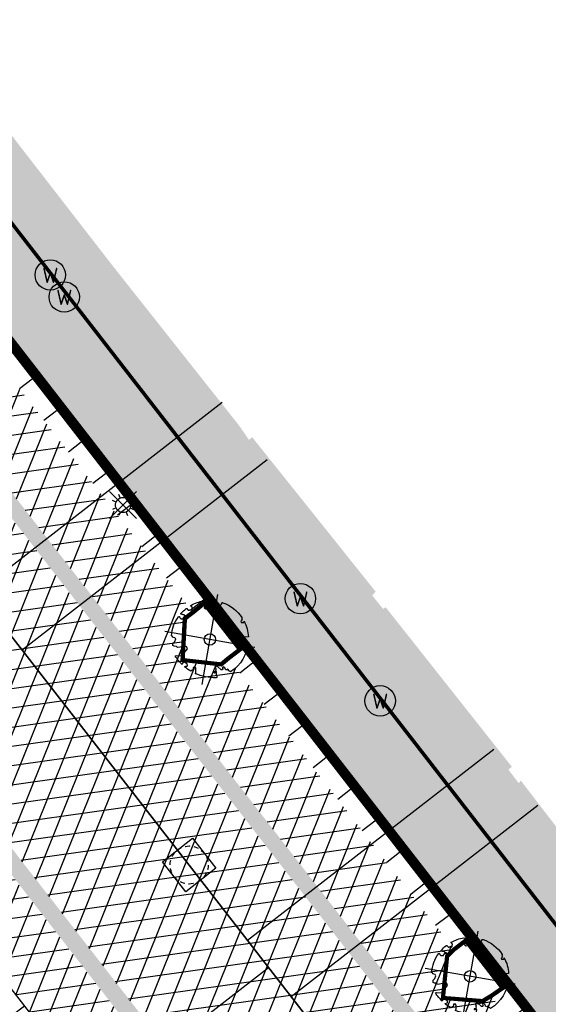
# Model space of a CAD drawing. Header units: metres. Extents: x 196882 to 197709, y 354811 to 355604.
# Tile 34 of 68: x 197557 to 197570, y 354956 to 354982. Entities that reach past the tile are written whole.
import ezdxf
from ezdxf.enums import TextEntityAlignment as Align

# ---------------------------------------------------------------- set-up
doc = ezdxf.new("R2010")
doc.units = ezdxf.units.M
doc.linetypes.add('HIDDENX2', pattern=[0.75, 0.5, -0.25])
doc.layers.get('0').update_dxf_attribs({"lineweight": 18})
for name, color, linetype, lineweight in [('B-WE-KL-WATER_STRAATPOT-S', 170, 'Continuous', 25), ('Boomvak', 7, 'Continuous', 18), ('N-WE-RI-PUT_BETON-S', 7, 'Continuous', 25), ('V-WE-GR-BOOM-S', 7, 'Continuous', 25), ('V-WE-RI-GWA_HUISAANSLUITING_PVC-G', 1, 'RI-GWA_HUISAANSLUITING-V', 25), ('V-WE-RI-VWA_TRANSPORTLEIDING-G', 20, 'RI-VWA-V', 35), ('V-WE-VH-KANTOPSLUITING_OPSLUITBAND-G', 7, 'VH-OPSLUITBAND-V', 25), ('V-WE-VH-KANTOPSLUITING_RIJWIELPADBAND_380X200-G', 10, 'VH-RIJWIELPADBAND_380X200-V', 0), ('V-WE-VH-KANTOPSLUITING_TROTTOIRBAND-G', 7, 'VH-TROTTOIRBAND-V', 0), ('V-WE-VH-VERHARDING_BETONSTRAATSTEEN-A', 252, 'Continuous', 18), ('V-WE-VH-VERHARDING_TEGEL-A', 252, 'Continuous', 18)]:
    doc.layers.add(name, color=color, linetype=linetype, lineweight=lineweight)
for name, color, linetype in [('V-WE-IE-LICHTMAST-G', 7, 'Continuous'), ('V_WEGEN_A_ASFALT', 252, 'Continuous'), ('V_WEGEN_A_BSS', 252, 'Continuous')]:
    doc.layers.add(name, color=color, linetype=linetype)
doc.layers.add('V-WE-VH-VERHARDING_TEGEL_300x300 grijs', color=7, linetype='Continuous', lineweight=18, true_color=0x999999)
doc.styles.add('NLCS-ISO', font='NLCS-ISO.ttf')
doc.styles.add('NLCS-ISO-M500-T25', font='NLCS-ISO.ttf', dxfattribs={"height": 1})
doc.styles.get("Standard").update_dxf_attribs({"font": 'arial.ttf'})
doc.linetypes.add('RI-GWA_HUISAANSLUITING-V', pattern='A,2,[24,NLCS.SHX,S=1,R=0,X=0,Y=0],2,-1.8,2.6,-1.8,2.6,-1.8,2.6,-1.8', length=19)
doc.linetypes.add('RI-VWA-V', pattern='A,2.5,[24,NLCS.SHX,S=1,R=0,X=0,Y=0],2.5,-3,0,-3', length=11)
doc.linetypes.add('VH-OPSLUITBAND-V', pattern='A,4,-2,2,-2,2,[24,NLCS.SHX,S=1,R=0,X=0,Y=0],2,-2,2,-2', length=20)
doc.linetypes.add('VH-RIJWIELPADBAND_380X200-V', pattern='A,4,[24,NLCS.SHX,S=1,R=0,X=0,Y=0],4,-2,2,-2,0,-2,2,-2', length=20)
doc.linetypes.add('VH-TROTTOIRBAND-V', pattern='A,2.5,[24,NLCS.SHX,S=1,R=0,X=0,Y=0],2.5,-2,2,-2,2,-2', length=15)
pattern_1 = [(37.8188, (197486.318, 354911.18), (0.0928136, 0.736638), [0.525, -0.525]), (127.8188, (197486.318, 354911.18), (-0.4147258, -0.3219122), [])]
pattern_2 = [(37.8188, (197516.065, 354858.874), (0.0928136, 0.736638), [0.525, -0.525]), (127.8188, (197516.065, 354858.874), (-0.4147258, -0.3219122), [])]

# ---------------------------------------------------------------- blocks, each defined once
blk = doc.blocks.new('*U82')
at = {"color": 1}
blk.add_lwpolyline([(0.087, 0.942), (0.088, 0.944), (0.09, 0.946), (0.091, 0.948), (0.093, 0.949), (0.095, 0.951), (0.096, 0.952), (0.097, 0.954), (0.099, 0.956), (0.1, 0.958), (0.102, 0.96), (0.103, 0.963), (0.103, 0.967), (0.103, 0.972), (0.103, 0.977), (0.102, 0.983), (0.095, 1.007, -0.52938), (0.106, 1.02, -0.087139), (0.444, 0.925, -0.372341), (0.457, 0.895), (0.471, 0.824), (0.436, 0.789), (0.398, 0.797), (0.353, 0.763), (0.371, 0.72), (0.417, 0.705), (0.542, 0.734), (0.573, 0.717), (0.57, 0.691), (0.541, 0.673), (0.515, 0.588), (0.549, 0.534), (0.634, 0.669, -0.504641), (0.681, 0.628, 0.331948), (0.709, 0.584, 0.282008), (0.799, 0.601), (0.791, 0.597, -0.512156), (0.833, 0.597, -0.16076), (1.019, -0.011), (0.995, -0.034), (0.995, -0.059), (0.972, -0.063), (0.975, -0.088), (0.94, -0.076), (0.929, -0.104), (0.973, -0.133), (0.987, -0.144), (1.011, -0.12, -0.106371), (0.868, -0.522), (0.741, -0.44), (0.718, -0.456), (0.702, -0.389), (0.657, -0.335), (0.605, -0.335), (0.606, -0.398), (0.566, -0.536), (0.572, -0.562), (0.601, -0.566), (0.786, -0.637, -0.236298), (-0.045, -1.003, 0.159625), (-0.069, -0.954, 0.350802), (-0.063, -0.906, -0.504641), (-0.12, -0.879), (-0.106, -0.834), (-0.129, -0.792), (-0.16, -0.796), (-0.165, -0.829), (-0.188, -0.842), (-0.216, -0.821), (-0.24, -0.695), (-0.258, -0.677), (-0.304, -0.678), (-0.317, -0.733), (-0.336, -0.739), (-0.354, -0.785), (-0.401, -0.76, 0.733583), (-0.384, -0.795, -0.861625), (-0.374, -0.826, 0.279978), (-0.409, -0.879), (-0.407, -0.881, -0.827056), (-0.442, -0.917, -0.116774), (-0.83, -0.511), (-0.823, -0.51), (-0.817, -0.508), (-0.812, -0.506), (-0.808, -0.504), (-0.805, -0.502), (-0.803, -0.5), (-0.801, -0.497), (-0.754, -0.437), (-0.752, -0.435), (-0.752, -0.433), (-0.751, -0.431), (-0.75, -0.429), (-0.75, -0.427), (-0.749, -0.425), (-0.748, -0.422), (-0.747, -0.42), (-0.746, -0.417), (-0.744, -0.414), (-0.743, -0.411), (-0.741, -0.408), (-0.739, -0.405), (-0.738, -0.401), (-0.736, -0.398), (-0.735, -0.395), (-0.734, -0.392), (-0.734, -0.389), (-0.733, -0.386), (-0.733, -0.383), (-0.733, -0.381), (-0.734, -0.379), (-0.734, -0.377), (-0.735, -0.375), (-0.736, -0.374), (-0.738, -0.374), (-0.74, -0.373), (-0.742, -0.373), (-0.744, -0.373), (-0.746, -0.373), (-0.748, -0.373), (-0.75, -0.372), (-0.753, -0.371), (-0.755, -0.37), (-0.758, -0.369), (-0.76, -0.367), (-0.763, -0.365), (-0.765, -0.363), (-0.768, -0.361), (-0.771, -0.359), (-0.773, -0.357), (-0.776, -0.355), (-0.779, -0.352), (-0.781, -0.35), (-0.83, -0.406), (-0.832, -0.403), (-0.835, -0.4), (-0.837, -0.397), (-0.839, -0.394), (-0.841, -0.39), (-0.844, -0.388), (-0.848, -0.386), (-0.855, -0.385), (-0.864, -0.386), (-0.876, -0.388), (-0.891, -0.393, -0.040997), (-0.958, -0.205), (-0.923, -0.211), (-0.893, -0.231), (-0.876, -0.216), (-0.856, -0.185), (-0.875, -0.156), (-0.865, -0.113), (-0.904, -0.11), (-0.93, -0.085), (-0.978, -0.116, -0.05814), (-0.998, 0.166), (-0.97, 0.16), (-0.86, 0.073), (-0.812, 0.089), (-0.626, 0.139), (-0.61, 0.2), (-0.682, 0.229), (-0.693, 0.252), (-0.824, 0.317), (-0.827, 0.354), (-0.872, 0.391), (-0.89, 0.428), (-0.859, 0.476), (-0.792, 0.486), (-0.73, 0.527), (-0.729, 0.568), (-0.768, 0.613), (-0.757, 0.632), (-0.773, 0.662, -0.13428), (-0.333, 0.967, -0.541727), (-0.319, 0.957), (-0.322, 0.928), (-0.321, 0.913), (-0.319, 0.902), (-0.316, 0.893), (-0.312, 0.887), (-0.307, 0.882), (-0.302, 0.878), (-0.297, 0.875), (-0.293, 0.872), (-0.289, 0.868), (-0.286, 0.865), (-0.282, 0.862), (-0.279, 0.859), (-0.276, 0.857), (-0.273, 0.855), (-0.269, 0.854), (-0.266, 0.854), (-0.262, 0.855), (-0.258, 0.857), (-0.255, 0.859), (-0.25, 0.861), (-0.246, 0.863), (-0.242, 0.865), (-0.238, 0.867), (-0.234, 0.868), (-0.229, 0.869), (-0.225, 0.87), (-0.221, 0.871), (-0.217, 0.871), (-0.213, 0.872), (-0.21, 0.873), (-0.206, 0.874), (-0.203, 0.876), (-0.2, 0.879), (-0.197, 0.882), (-0.195, 0.885), (-0.193, 0.865), (-0.188, 0.86), (-0.167, 0.824), (-0.122, 0.799), (-0.185, 0.902), (-0.184, 0.905), (-0.183, 0.908), (-0.183, 0.911), (-0.183, 0.914), (-0.184, 0.917), (-0.185, 0.92), (-0.188, 0.923), (-0.191, 0.926), (-0.194, 0.929), (-0.199, 0.933), (-0.204, 0.938), (-0.21, 0.944), (-0.216, 0.951), (-0.223, 0.959), (-0.24, 0.98, -0.543104), (-0.234, 0.996, -0.046766), (-0.047, 1.023, -0.385168), (-0.036, 1.015), (-0.03, 0.976), (-0.028, 0.964), (-0.024, 0.956), (-0.021, 0.951), (-0.017, 0.947), (-0.013, 0.946), (-0.009, 0.945), (-0.005, 0.945), (-0.002, 0.945), (0.002, 0.944), (0.005, 0.943), (0.009, 0.942), (0.012, 0.941), (0.015, 0.939), (0.019, 0.938), (0.022, 0.936), (0.025, 0.935), (0.028, 0.934), (0.031, 0.932), (0.033, 0.931), (0.036, 0.929), (0.038, 0.928), (0.04, 0.926), (0.042, 0.924), (0.044, 0.922), (0.045, 0.92), (0.046, 0.919), (0.047, 0.917), (0.048, 0.915), (0.049, 0.914), (0.051, 0.913), (0.052, 0.912), (0.054, 0.912), (0.056, 0.912), (0.058, 0.913), (0.06, 0.914), (0.062, 0.915), (0.065, 0.916), (0.067, 0.918), (0.07, 0.921), (0.072, 0.923), (0.074, 0.926), (0.076, 0.929), (0.079, 0.932), (0.081, 0.935), (0.083, 0.937), (0.085, 0.94)], format="xyb", close=True, dxfattribs=at)
at = {"color": 10}
for points in [[(0.849, -0.849), (-0.849, 0.849)], [(-0.849, -0.849), (0.849, 0.849)]]:
    blk.add_lwpolyline(points, dxfattribs=at)
at = {"color": 1}
blk.add_circle((0, 0), 0.15, dxfattribs=at)
at = {"color": 7, "style": 'NLCS-ISO-M500-T25'}
for tag, p in [('NR', (-0.492, -0.08)), ('NAAM', (-0.492, -0.32))]:
    blk.add_attdef(tag, p, '', height=0.2, dxfattribs=at)
at = {"color": 7, "style": 'NLCS-ISO-M500-T25', "flags": 1}
for tag, p in [('WETNAAM', (-0.492, -0.56)), ('STAMDIA', (-0.492, -0.8)), ('STAMOMTR', (-0.492, -1.04)), ('OPMERKING', (-0.492, -1.28))]:
    blk.add_attdef(tag, p, '', height=0.2, dxfattribs=at)
blk = doc.blocks.new('Lichtmast_V')
for points in [[(0.354, 0.354), (-0.354, -0.354)], [(0.354, -0.354), (-0.354, 0.354)], [(-0.077, 0.185), (-0.115, 0.277)], [(0.077, 0.185), (0.115, 0.277)], [(-0.185, 0.077), (-0.277, 0.115)], [(0.185, 0.077), (0.277, 0.115)], [(-0.185, -0.077), (-0.277, -0.115)], [(-0.077, -0.185), (-0.115, -0.277)], [(0.077, -0.185), (0.115, -0.277)], [(0.185, -0.077), (0.277, -0.115)]]:
    blk.add_lwpolyline(points)
at = {"layer": 'V-WE-IE-LICHTMAST-G'}
blk.add_circle((0, 0), 0.2, dxfattribs=at)
blk = doc.blocks.new('SKL-WATER_STRAATPOT-SO')
blk.add_circle((0, 0), 2)
at = {"style": 'NLCS-ISO'}
blk.add_text('W', height=2, rotation=360, dxfattribs=at).set_placement((-1.06, -1.05))
blk = doc.blocks.new('*U86')
at = {"color": 1, "lineweight": 30}
blk.add_lwpolyline([(-0.5, 0.5), (0.5, 0.5), (0.5, -0.5), (-0.5, -0.5)], close=True, dxfattribs=at)
at = {"color": 1, "linetype": 'HIDDENX2', "lineweight": 30, "ltscale": 0.25}
blk.add_circle((0, 0), 0.5, dxfattribs=at)
for tag, p in [('PUTNR', (1.153, 0.735)), ('MVHOOGTE', (1.153, 0.035))]:
    blk.add_attdef(tag, text='', height=0.5).set_placement(p, align=Align.MIDDLE)
blk.add_attdef('H', text='', height=0.5).set_placement((0, 0), align=Align.MIDDLE_CENTER)

msp = doc.modelspace()

# ---------------------------------------------------------------- hatches: boundary and pattern name
at = {"layer": 'V-WE-VH-VERHARDING_TEGEL-A'}
h = msp.add_hatch(dxfattribs=at)
h.set_pattern_fill('AVH-TEGEL_300X300_HALFST', color=256, scale=1.25, pattern_type=2)
h.set_pattern_definition([(308.01566, (197494.9863, 354848.04612), (0.37867427, -0.17996401), [0.375, -0.375]), (38.01566, (197494.9863, 354848.0461), (-0.2309538, 0.2954409), [])])
h.paths.add_polyline_path([(197495.406, 355058.067), (197496.204, 355059.43), (197497.027, 355060.403), (197497.333, 355060.664), (197498.747, 355059.13), (197498.589, 355058.962), (197500.38, 355057.089), (197497.935, 355054.763), (197497.85, 355054.711), (197499.017, 355053.115), (197503.108, 355047.809), (197507.225, 355042.493), (197511.338, 355037.214), (197511.547, 355036.937), (197511.516, 355036.868), (197511.837, 355036.488), (197511.904, 355036.544), (197512.207, 355036.181), (197512.126, 355036.115), (197514.754, 355032.697), (197525.069, 355019.422), (197527.001, 355016.924), (197530.704, 355012.178), (197538.155, 355002.659), (197540.999, 354999.048), (197540.755, 354998.835), (197544.293, 354994.242), (197547.971, 354989.529), (197550.916, 354985.664), (197554.635, 354980.836), (197554.662, 354980.855), (197559.005, 354975.251), (197562.304, 354971.085), (197562.576, 354970.693), (197562.66, 354970.762), (197565.907, 354966.704), (197565.817, 354966.602), (197566.101, 354966.252), (197566.171, 354966.293), (197569.486, 354962.103), (197569.398, 354962.024), (197569.669, 354961.67), (197569.725, 354961.736), (197572.12, 354958.62), (197572.05, 354958.565), (197586.631, 354939.684), (197586.687, 354939.703), (197599.069, 354923.765), (197600.764, 354921.689), (197600.681, 354921.603), (197604.142, 354917.149), (197604.231, 354917.193), (197609.68, 354910.277), (197609.597, 354910.209), (197615.856, 354902.263), (197615.938, 354902.306), (197618.046, 354899.712), (197617.965, 354899.642), (197620, 354897.122), (197622.356, 354894.165), (197628.959, 354885.695), (197635.416, 354877.522), (197638.959, 354872.929), (197644.514, 354865.777), (197648.101, 354861.185), (197648.957, 354861.541), (197651.918, 354858.803), (197654.948, 354856.142), (197658.047, 354853.559), (197661.209, 354851.057), (197661.776, 354850.621), (197666.047, 354847.858), (197666.712, 354847.516), (197668.895, 354846.067), (197666.774, 354842.763), (197664.45, 354844.252), (197659.324, 354848.046), (197658.23, 354848.887), (197657.144, 354849.749), (197655.831, 354850.832), (197654.539, 354851.942), (197653.268, 354853.076), (197652.019, 354854.232), (197649.119, 354857.262), (197646.413, 354860.468), (197643.1, 354864.673), (197496.262, 355053.871), (197495.55, 355054.799), (197495.176, 355055.452), (197494.986, 355056.205), (197495.01, 355056.981), (197495.234, 355057.699)])
h = msp.add_hatch(dxfattribs=at)
h.set_pattern_fill('AVH-TEGEL_300X300_HALFST', color=11, scale=1.25, pattern_type=2)
h.set_pattern_definition([(308.01566, (197494.767, 354852.865), (0.37867427, -0.17996401), [0.375, -0.375]), (38.01566, (197494.767, 354852.865), (-0.2309538, 0.2954409), [])])
h.paths.add_polyline_path([(197496.199, 355053.822), (197494.767, 355052.728), (197497.039, 355049.802), (197503.203, 355041.853), (197509.492, 355033.75), (197511.653, 355030.966), (197516.98, 355024.103), (197521.846, 355017.834), (197537.859, 354997.202), (197554.038, 354976.357), (197562.602, 354965.324), (197569.513, 354956.42), (197576.711, 354947.146), (197584.845, 354936.665), (197592.23, 354927.15), (197598.708, 354918.805), (197600.801, 354916.108), (197610.698, 354903.356), (197632, 354875.911), (197634.293, 354872.977), (197641.638, 354863.531), (197645.236, 354858.919), (197647.511, 354856.214), (197647.866, 354855.792), (197650.716, 354852.865), (197651.963, 354854.175), (197649.059, 354857.208), (197646.351, 354860.417), (197643.876, 354863.544), (197643.037, 354864.624)])
at = {"layer": 'V_WEGEN_A_ASFALT'}
h = msp.add_hatch(dxfattribs=at)
h.set_pattern_fill('AVH-ASFALT', color=256, scale=0.5, style=0, pattern_type=2)
h.set_pattern_definition([(8.01566048, (135.18786, -698.3183), (-0.0697218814, 0.495114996), []), (68.01566048, (135.18786, -698.3183), (-0.463643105, 0.1871765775), [])])
h.paths.add_polyline_path([(197244.208, 355366.633), (197244.772, 355368.756), (197248.206, 355364.347), (197246.291, 355363.976)], flags=16)
h.paths.add_polyline_path([(197618.792, 354883.616), (197618.859, 354883.531), (197620.176, 354881.132), (197620.218, 354880.802), (197620.037, 354880.548), (197619.732, 354880.486), (197619.447, 354880.661), (197617.809, 354882.828)], flags=16)
h.paths.add_polyline_path([(197615.205, 354887.359), (197615.579, 354887.38), (197615.929, 354887.241), (197616.175, 354886.989), (197616.212, 354886.932), (197615.217, 354886.144), (197614.828, 354886.612), (197614.745, 354886.93), (197614.909, 354887.207)], flags=16)
h.paths.add_polyline_path([(197249.048, 355360.444), (197250.453, 355361.457), (197251.761, 355359.078), (197251.788, 355358.77), (197251.578, 355358.542), (197251.264, 355358.397), (197250.888, 355358.381), (197250.536, 355358.513), (197250.274, 355358.756)], flags=16)
h.paths.add_polyline_path([(197362.128, 355212.271), (197363.159, 355213.075), (197365.145, 355210.506), (197365.231, 355210.199), (197365.079, 355209.918), (197364.69, 355209.596), (197364.363, 355209.5), (197364.069, 355209.671)], flags=16)
h.paths.add_polyline_path([(197494.363, 355046.214), (197494.643, 355046.042), (197496.089, 355044.106), (197495.099, 355043.365), (197493.938, 355045.57), (197493.887, 355045.898), (197494.062, 355046.15)], flags=16)
h.paths.add_polyline_path([(197496.176, 355041.974), (197497.151, 355042.743), (197499.309, 355039.886), (197499.406, 355039.593), (197499.313, 355039.327), (197499.034, 355039.183), (197498.669, 355039.152), (197498.322, 355039.267), (197498.06, 355039.492)], flags=16)
edge = h.paths.add_edge_path()
edge.add_line((197254.74, 355364.977), (197252.534, 355367.828))
edge.add_line((197252.534, 355367.828), (197250.33, 355370.59))
edge.add_line((197250.33, 355370.59), (197246.08, 355375.894))
edge.add_line((197246.08, 355375.894), (197245.813, 355376.216))
edge.add_line((197245.813, 355376.216), (197245.689, 355376.286))
edge.add_line((197245.689, 355376.286), (197245.587, 355376.385))
edge.add_line((197245.587, 355376.385), (197244.802, 355377.427))
edge.add_line((197244.802, 355377.427), (197244.442, 355377.886))
edge.add_line((197244.442, 355377.886), (197242.813, 355376.643))
edge.add_line((197242.813, 355376.643), (197242.078, 355376.934))
edge.add_line((197242.078, 355376.934), (197241.456, 355377.421))
edge.add_line((197241.456, 355377.421), (197241.264, 355377.677))
edge.add_line((197241.264, 355377.677), (197240.464, 355374.501))
edge.add_line((197240.464, 355374.501), (197243.638, 355370.386))
edge.add_line((197243.638, 355370.386), (197243.015, 355368.04))
edge.add_line((197243.015, 355368.04), (197239.826, 355372.186))
edge.add_line((197239.826, 355372.186), (197238.981, 355368.895))
edge.add_line((197238.981, 355368.895), (197239.273, 355368.341))
edge.add_line((197239.273, 355368.341), (197239.444, 355367.723))
edge.add_line((197239.444, 355367.723), (197239.477, 355367.083))
edge.add_line((197239.477, 355367.083), (197239.375, 355366.465))
edge.add_line((197239.375, 355366.465), (197239.17, 355366.309))
edge.add_line((197239.17, 355366.309), (197242.289, 355362.28))
edge.add_line((197242.289, 355362.28), (197242.829, 355361.489))
edge.add_line((197242.829, 355361.489), (197243.273, 355360.634))
edge.add_line((197243.273, 355360.634), (197243.612, 355359.731))
edge.add_line((197243.612, 355359.731), (197243.839, 355358.801))
edge.add_line((197243.839, 355358.801), (197243.913, 355358.396))
edge.add_line((197243.913, 355358.396), (197244.132, 355357.668))
edge.add_line((197244.132, 355357.668), (197244.49, 355356.997))
edge.add_line((197244.49, 355356.997), (197246.766, 355358.85))
edge.add_line((197246.766, 355358.85), (197247.262, 355358.206))
edge.add_line((197247.262, 355358.206), (197344.321, 355233.163))
edge.add_line((197344.321, 355233.163), (197344.724, 355232.614))
edge.add_line((197344.724, 355232.614), (197349.563, 355225.192))
edge.add_line((197349.563, 355225.192), (197351.569, 355222.107))
edge.add_line((197351.569, 355222.107), (197357.966, 355212.296))
edge.add_line((197357.966, 355212.296), (197358.618, 355211.446))
edge.add_line((197358.618, 355211.446), (197359.525, 355210.295))
edge.add_line((197359.525, 355210.295), (197361.338, 355207.993))
edge.add_line((197361.338, 355207.993), (197362.045, 355207.269))
edge.add_line((197362.045, 355207.269), (197374.863, 355193.737))
edge.add_line((197374.863, 355193.737), (197375.209, 355193.322))
edge.add_line((197375.209, 355193.322), (197441.888, 355107.396))
edge.add_line((197441.888, 355107.396), (197445.664, 355102.529))
edge.add_line((197445.664, 355102.529), (197478.355, 355060.401))
edge.add_line((197478.355, 355060.401), (197483.327, 355053.995))
edge.add_line((197483.327, 355053.995), (197486.594, 355049.782))
edge.add_line((197486.594, 355049.782), (197601.022, 354902.418))
edge.add_line((197601.022, 354902.418), (197611.126, 354886.577))
edge.add_line((197611.126, 354886.577), (197612.61, 354884.25))
edge.add_line((197612.61, 354884.25), (197615.186, 354880.9))
edge.add_line((197615.186, 354880.9), (197618.014, 354877.23))
edge.add_line((197618.014, 354877.23), (197615.886, 354875.563))
edge.add_line((197615.886, 354875.563), (197618.768, 354871.816))
edge.add_line((197618.768, 354871.816), (197619.198, 354871.038))
edge.add_line((197619.198, 354871.038), (197619.38, 354870.123))
edge.add_line((197619.38, 354870.123), (197619.267, 354869.197))
edge.add_line((197619.267, 354869.197), (197618.896, 354868.389))
edge.add_line((197618.896, 354868.389), (197618.39, 354867.541))
edge.add_line((197618.39, 354867.541), (197617.593, 354866.525))
edge.add_line((197617.593, 354866.525), (197616.658, 354865.636))
edge.add_line((197616.658, 354865.636), (197615.8, 354864.929))
edge.add_line((197615.8, 354864.929), (197615.563, 354864.731))
edge.add_line((197615.563, 354864.731), (197616.512, 354863.566))
edge.add_line((197616.512, 354863.566), (197619.999, 354859.296))
edge.add_line((197619.999, 354859.296), (197620, 354859.283))
edge.add_line((197620, 354859.283), (197620.838, 354860.022))
edge.add_line((197620.838, 354860.022), (197621.747, 354860.68))
edge.add_line((197621.747, 354860.68), (197622.714, 354861.249))
edge.add_line((197622.714, 354861.249), (197623.726, 354861.722))
edge.add_line((197623.726, 354861.722), (197624.679, 354861.942))
edge.add_line((197624.679, 354861.942), (197625.707, 354861.841))
edge.add_line((197625.707, 354861.841), (197626.645, 354861.408))
edge.add_line((197626.645, 354861.408), (197627.356, 354860.736))
edge.add_line((197627.356, 354860.736), (197628.477, 354859.277))
edge.add_line((197628.477, 354859.277), (197629.919, 354860.402))
edge.add_line((197629.919, 354860.402), (197629.805, 354860.728))
edge.add_line((197629.805, 354860.728), (197629.902, 354861.061))
edge.add_line((197629.902, 354861.061), (197630.176, 354861.274))
edge.add_line((197630.176, 354861.274), (197630.523, 354861.286))
edge.add_line((197630.523, 354861.286), (197631.776, 354860.787))
edge.add_line((197631.776, 354860.787), (197632.963, 354860.123))
edge.add_line((197632.963, 354860.123), (197634.053, 354859.31))
edge.add_line((197634.053, 354859.31), (197635.019, 354858.369))
edge.add_line((197635.019, 354858.369), (197638.026, 354855.034))
edge.add_line((197638.026, 354855.034), (197640.528, 354852.513))
edge.add_line((197640.528, 354852.513), (197643.259, 354850.242))
edge.add_line((197643.259, 354850.242), (197644.292, 354849.463))
edge.add_line((197644.292, 354849.463), (197645.047, 354848.804))
edge.add_line((197645.047, 354848.804), (197645.73, 354848.064))
edge.add_line((197645.73, 354848.064), (197646.33, 354847.253))
edge.add_line((197646.33, 354847.253), (197646.835, 354846.388))
edge.add_line((197646.835, 354846.388), (197646.898, 354846.033))
edge.add_line((197646.898, 354846.033), (197646.731, 354845.714))
edge.add_line((197646.731, 354845.714), (197646.403, 354845.564))
edge.add_line((197646.403, 354845.564), (197646.052, 354845.646))
edge.add_line((197646.052, 354845.646), (197645.25, 354844.024))
edge.add_line((197645.25, 354844.024), (197658.974, 354837.104))
edge.add_line((197658.974, 354837.104), (197663.24, 354845.081))
edge.add_line((197663.24, 354845.081), (197662.256, 354845.808))
edge.add_line((197662.256, 354845.808), (197661.166, 354846.589))
edge.add_line((197661.166, 354846.589), (197659.281, 354847.978))
edge.add_line((197659.281, 354847.978), (197658.181, 354848.824))
edge.add_line((197658.181, 354848.824), (197657.094, 354849.687))
edge.add_line((197657.094, 354849.687), (197655.779, 354850.771))
edge.add_line((197655.779, 354850.771), (197654.486, 354851.882))
edge.add_line((197654.486, 354851.882), (197653.214, 354853.017))
edge.add_line((197653.214, 354853.017), (197651.963, 354854.175))
edge.add_line((197651.963, 354854.175), (197650.716, 354852.865))
edge.add_line((197650.716, 354852.865), (197650.9, 354852.49))
edge.add_line((197650.9, 354852.49), (197650.77, 354852.093))
edge.add_line((197650.77, 354852.093), (197650.399, 354851.9))
edge.add_line((197650.399, 354851.9), (197649.999, 354852.022))
edge.add_line((197649.999, 354852.022), (197648.432, 354853.042))
edge.add_line((197648.432, 354853.042), (197647.483, 354853.708))
edge.add_line((197647.483, 354853.708), (197646.554, 354854.401))
edge.add_line((197646.554, 354854.401), (197646.122, 354854.742))
edge.add_line((197646.122, 354854.742), (197644.859, 354855.773))
edge.add_line((197644.859, 354855.773), (197644.092, 354856.447))
edge.add_line((197644.092, 354856.447), (197643.344, 354857.143))
edge.add_line((197643.344, 354857.143), (197642.619, 354857.862))
edge.add_line((197642.619, 354857.862), (197641.665, 354858.874))
edge.add_line((197641.665, 354858.874), (197641.087, 354859.527))
edge.add_line((197641.087, 354859.527), (197639.661, 354861.285))
edge.add_line((197639.661, 354861.285), (197636.225, 354865.712))
edge.add_line((197636.225, 354865.712), (197606.51, 354903.995))
edge.add_line((197606.51, 354903.995), (197598.397, 354914.448))
edge.add_line((197598.397, 354914.448), (197512.56, 355025.035))
edge.add_line((197512.56, 355025.035), (197510.219, 355028.767))
edge.add_line((197510.219, 355028.767), (197510.081, 355029.114))
edge.add_line((197510.081, 355029.114), (197510.082, 355029.515))
edge.add_line((197510.082, 355029.515), (197510.237, 355029.886))
edge.add_line((197510.237, 355029.886), (197510.498, 355030.152))
edge.add_line((197510.498, 355030.152), (197511.653, 355030.966))
edge.add_line((197511.653, 355030.966), (197509.492, 355033.75))
edge.add_line((197509.492, 355033.75), (197508.696, 355033.14))
edge.add_line((197508.696, 355033.14), (197508.366, 355032.978))
edge.add_line((197508.366, 355032.978), (197507.964, 355032.963))
edge.add_line((197507.964, 355032.963), (197507.593, 355033.119))
edge.add_line((197507.593, 355033.119), (197507.34, 355033.386))
edge.add_line((197507.34, 355033.386), (197502.398, 355041.291))
edge.add_line((197502.398, 355041.291), (197502.172, 355041.653))
edge.add_line((197502.172, 355041.653), (197499.691, 355044.838))
edge.add_line((197499.691, 355044.838), (197496.292, 355049.202))
edge.add_line((197496.292, 355049.202), (197497.039, 355049.802))
edge.add_line((197497.039, 355049.802), (197494.767, 355052.728))
edge.add_line((197494.767, 355052.728), (197496.199, 355053.822))
edge.add_line((197496.199, 355053.822), (197495.483, 355054.755))
edge.add_line((197495.483, 355054.755), (197495.101, 355055.422))
edge.add_line((197495.101, 355055.422), (197494.906, 355056.196))
edge.add_line((197494.906, 355056.196), (197494.93, 355056.994))
edge.add_line((197494.93, 355056.994), (197495.159, 355057.728))
edge.add_line((197495.159, 355057.728), (197495.351, 355058.139))
edge.add_arc((197501.887, 355055.322), 7.118, 130.4855, 156.6826, ccw=False)
edge.add_line((197497.266, 355060.735), (197503.259, 355066.482))
edge.add_line((197503.259, 355066.482), (197499.956, 355070.009))
edge.add_line((197499.956, 355070.009), (197493.859, 355064.344))
edge.add_line((197493.859, 355064.344), (197492.971, 355063.627))
edge.add_line((197492.971, 355063.627), (197491.587, 355062.822))
edge.add_line((197491.587, 355062.822), (197490.85, 355062.586))
edge.add_line((197490.85, 355062.586), (197490.028, 355062.617))
edge.add_line((197490.028, 355062.617), (197489.269, 355062.934))
edge.add_line((197489.269, 355062.934), (197488.699, 355063.457))
edge.add_line((197488.699, 355063.457), (197487.505, 355064.991))
edge.add_line((197487.505, 355064.991), (197486.099, 355063.896))
edge.add_line((197486.099, 355063.896), (197486.194, 355063.783))
edge.add_line((197486.194, 355063.783), (197486.326, 355063.444))
edge.add_line((197486.326, 355063.444), (197486.227, 355063.093))
edge.add_line((197486.227, 355063.093), (197485.936, 355062.874))
edge.add_line((197485.936, 355062.874), (197485.572, 355062.874))
edge.add_line((197485.572, 355062.874), (197484.191, 355063.354))
edge.add_line((197484.191, 355063.354), (197482.889, 355064.06))
edge.add_line((197482.889, 355064.06), (197481.719, 355064.969))
edge.add_line((197481.719, 355064.969), (197480.725, 355066.04))
edge.add_line((197480.725, 355066.04), (197449.879, 355105.805))
edge.add_line((197449.879, 355105.805), (197446.133, 355110.634))
edge.add_line((197446.133, 355110.634), (197367.178, 355212.348))
edge.add_line((197367.178, 355212.348), (197362.457, 355218.43))
edge.add_line((197362.457, 355218.43), (197361.717, 355219.595))
edge.add_line((197361.717, 355219.595), (197361.196, 355220.895))
edge.add_line((197361.196, 355220.895), (197360.926, 355222.269))
edge.add_line((197360.926, 355222.269), (197360.914, 355223.645))
edge.add_line((197360.914, 355223.645), (197361.027, 355223.959))
edge.add_line((197361.027, 355223.959), (197361.299, 355224.151))
edge.add_line((197361.299, 355224.151), (197361.632, 355224.153))
edge.add_line((197361.632, 355224.153), (197361.906, 355223.963))
edge.add_line((197361.906, 355223.963), (197352.695, 355235.821))
edge.add_line((197352.695, 355235.821), (197352.795, 355235.512))
edge.add_line((197352.795, 355235.512), (197352.707, 355235.2))
edge.add_line((197352.707, 355235.2), (197352.46, 355234.99))
edge.add_line((197352.46, 355234.99), (197352.138, 355234.951))
edge.add_line((197352.138, 355234.951), (197350.627, 355235.485))
edge.add_line((197350.627, 355235.485), (197349.553, 355236.086))
edge.add_line((197349.553, 355236.086), (197349.208, 355236.279))
edge.add_line((197349.208, 355236.279), (197347.946, 355237.304))
edge.add_line((197347.946, 355237.304), (197346.795, 355238.622))
edge.add_line((197346.795, 355238.622), (197266.084, 355342.605))
edge.add_line((197266.084, 355342.605), (197264.508, 355344.843))
edge.add_line((197264.508, 355344.843), (197262.504, 355347.996))
edge.add_line((197262.504, 355347.996), (197260.59, 355351.011))
edge.add_line((197260.59, 355351.011), (197254.07, 355361.255))
edge.add_line((197254.07, 355361.255), (197252.531, 355363.249))
edge.add_line((197252.531, 355363.249), (197253.314, 355363.861))
edge.add_line((197253.314, 355363.861), (197254.74, 355364.977))
h = msp.add_hatch(dxfattribs=at)
h.set_pattern_fill('AVH-ASFALT', color=256, scale=0.5, style=0, pattern_type=2)
h.set_pattern_definition([(8.01566, (197332.81605, 355103.36896), (-0.0697219, 0.495115), []), (68.01566, (197332.81605, 355103.36896), (-0.4636431, 0.1871766), [])])
h.paths.add_polyline_path([(197486.754, 355048.9), (197486.391, 355046.273), (197491.228, 355040.062), (197492.114, 355038.924), (197500.821, 355027.744), (197501.052, 355027.923), (197502.187, 355027.772), (197502.045, 355026.648), (197501.82, 355026.463), (197506.757, 355020.103), (197506.984, 355020.268), (197508.118, 355020.133), (197507.988, 355018.996), (197507.758, 355018.819), (197515.052, 355009.435), (197515.286, 355009.61), (197516.412, 355009.448), (197516.265, 355008.369), (197516.04, 355008.15), (197521.995, 355000.52), (197522.21, 355000.683), (197523.345, 355000.551), (197523.204, 354999.41), (197522.993, 354999.233), (197529.154, 354991.265), (197529.384, 354991.434), (197530.527, 354991.297), (197530.385, 354990.174), (197530.163, 354989.979), (197537.487, 354980.571), (197537.708, 354980.754), (197538.849, 354980.607), (197538.707, 354979.485), (197538.481, 354979.298), (197545.733, 354969.947), (197545.981, 354970.117), (197547.092, 354969.995), (197546.947, 354968.856), (197546.716, 354968.676), (197553.46, 354960.01), (197553.682, 354960.162), (197554.821, 354960.035), (197554.68, 354958.888), (197554.452, 354958.715), (197560.821, 354950.491), (197561.057, 354950.677), (197562.194, 354950.521), (197562.086, 354949.402), (197561.831, 354949.208), (197567.541, 354941.902), (197567.747, 354942.069), (197568.884, 354941.914), (197568.741, 354940.786), (197568.516, 354940.612), (197575.588, 354931.506), (197575.81, 354931.671), (197576.948, 354931.526), (197576.795, 354930.394), (197576.577, 354930.227), (197582.964, 354921.998), (197583.185, 354922.148), (197584.303, 354921.979), (197584.179, 354920.875), (197583.958, 354920.71), (197590.817, 354911.847), (197593.377, 354911.546)])
h = msp.add_hatch(dxfattribs=at)
h.set_pattern_fill('AVH-ASFALT', color=256, scale=0.5, style=0, pattern_type=2)
h.set_pattern_definition([(8.01566, (197359.87486, 355107.25396), (-0.0697219, 0.495115), []), (68.01566, (197359.87486, 355107.25396), (-0.4636431, 0.1871766), [])])
h.paths.add_polyline_path([(197516.065, 355024.205), (197513.463, 355024.551), (197598.229, 354915.338), (197598.578, 354917.866), (197591.696, 354926.736), (197591.433, 354926.532), (197590.34, 354926.717), (197590.425, 354927.8), (197590.719, 354928.016), (197584.32, 354936.245), (197584.106, 354936.083), (197582.977, 354936.195), (197583.107, 354937.35), (197583.339, 354937.529), (197576.172, 354946.738), (197575.938, 354946.576), (197574.816, 354946.724), (197574.961, 354947.85), (197575.167, 354948.021), (197568.972, 354956.045), (197568.727, 354955.898), (197567.627, 354955.984), (197567.743, 354957.134), (197567.946, 354957.338), (197562.067, 354964.921), (197561.857, 354964.745), (197560.786, 354964.863), (197560.85, 354966.019), (197561.084, 354966.196), (197554.48, 354974.692), (197554.261, 354974.519), (197553.122, 354974.649), (197553.287, 354975.79), (197553.492, 354975.957), (197546.212, 354985.319), (197545.989, 354985.155), (197544.87, 354985.289), (197544.997, 354986.423), (197545.227, 354986.598), (197537.309, 354996.767), (197537.103, 354996.612), (197535.947, 354996.753), (197536.103, 354997.877), (197536.314, 354998.039), (197530.292, 355005.846), (197530.054, 355005.655), (197528.935, 355005.789), (197529.097, 355006.915), (197529.286, 355007.124), (197521.273, 355017.434), (197521.053, 355017.278), (197519.951, 355017.398), (197520.073, 355018.54), (197520.312, 355018.712)])
at = {"layer": 'V_WEGEN_A_BSS'}
h = msp.add_hatch(dxfattribs=at)
h.set_pattern_fill('AVH-BSS_KEIFORMAAT_HALFST', color=256, scale=5, angle=-270, style=0, pattern_type=2)
h.set_pattern_definition(pattern_1)
h.paths.add_polyline_path([(197486.594, 355049.782), (197486.761, 355049.413), (197486.768, 355049.008), (197486.754, 355048.9), (197492.688, 355041.256), (197493.595, 355040.087), (197593.377, 354911.546), (197593.54, 354911.531), (197593.912, 354911.419), (197594.219, 354911.18), (197493.922, 355040.344), (197493.01, 355041.52)])
h = msp.add_hatch(dxfattribs=at)
h.set_pattern_fill('AVH-BSS_KEIFORMAAT_HALFST', color=256, scale=5, angle=-270, style=0, pattern_type=2)
h.set_pattern_definition(pattern_1)
h.paths.add_polyline_path([(197513.463, 355024.551), (197513.268, 355024.576), (197512.944, 355024.67), (197512.681, 355024.881), (197598.397, 354914.448), (197598.244, 354914.793), (197598.21, 354915.169), (197598.229, 354915.338)])
h = msp.add_hatch(dxfattribs=at)
h.set_pattern_fill('AVH-BSS_KEIFORMAAT_HALFST', color=256, scale=5, angle=-270, style=0, pattern_type=2)
h.set_pattern_definition(pattern_2)
h.paths.add_polyline_path([(197554.811, 354974.955), (197554.48, 354974.692), (197561.084, 354966.196), (197561.405, 354966.459)])
h = msp.add_hatch(dxfattribs=at)
h.set_pattern_fill('AVH-BSS_KEIFORMAAT_HALFST', color=256, scale=5, angle=-270, style=0, pattern_type=2)
h.set_pattern_definition(pattern_2)
h.paths.add_polyline_path([(197562.402, 354965.174), (197562.067, 354964.921), (197567.946, 354957.338), (197568.283, 354957.597)])
h = msp.add_hatch(dxfattribs=at)
h.set_pattern_fill('AVH-BSS_KEIFORMAAT_HALFST', color=256, scale=5, angle=-270, style=0, pattern_type=2)
h.set_pattern_definition(pattern_1)
h.paths.add_polyline_path([(197554.452, 354958.715), (197554.118, 354958.453), (197560.508, 354950.223), (197560.821, 354950.491)])
h = msp.add_hatch(dxfattribs=at)
h.set_pattern_fill('AVH-BSS_KEIFORMAAT_HALFST', color=256, scale=5, angle=-270, style=0, pattern_type=2)
h.set_pattern_definition(pattern_2)
h.paths.add_polyline_path([(197569.307, 354956.277), (197568.972, 354956.045), (197575.167, 354948.021), (197575.516, 354948.278)])

# ---------------------------------------------------------------- linework, layer by layer
at = {"layer": 'Boomvak', "flags": 128}
for points in [[(197561.405, 354966.459), (197561.084, 354966.196), (197560.85, 354966.019), (197560.786, 354964.863), (197561.857, 354964.745), (197562.067, 354964.921), (197562.402, 354965.174), (197561.405, 354966.459)], [(197568.283, 354957.597), (197567.946, 354957.338), (197567.743, 354957.134), (197567.627, 354955.984), (197568.727, 354955.898), (197568.972, 354956.045), (197569.307, 354956.277), (197568.283, 354957.597)]]:
    msp.add_lwpolyline(points, close=True, dxfattribs=at)
at = {"layer": 'V-WE-RI-GWA_HUISAANSLUITING_PVC-G'}
for points in [[(197561.875, 354971.674), (197555.444, 354966.678)], [(197563.056, 354970.168), (197556.618, 354965.167)], [(197569.015, 354962.559), (197562.542, 354957.538)], [(197570.17, 354961.085), (197563.69, 354956.058)], [(197553.572, 354949.445), (197563.092, 354956.829)]]:
    msp.add_lwpolyline(points, dxfattribs=at)
at = {"layer": 'V-WE-RI-VWA_TRANSPORTLEIDING-G', "flags": 128}
msp.add_lwpolyline([(197657.606, 354845.301), (197649.221, 354851.539), (197622.62, 354880.182), (197589.309, 354923.032), (197561.005, 354959.519), (197531.423, 354997.601), (197501.275, 355036.434), (197471.783, 355074.593), (197442.017, 355112.887), (197412.85, 355150.397), (197383.436, 355188.227), (197353.661, 355226.919)], dxfattribs=at)
at = {"layer": 'V-WE-VH-KANTOPSLUITING_OPSLUITBAND-G', "const_width": 0.1, "flags": 128}
for points in [[(197561.397, 354966.388), (197561.115, 354966.157), (197560.899, 354965.993), (197560.839, 354964.908), (197561.841, 354964.797), (197562.036, 354964.96), (197562.332, 354965.183)], [(197568.274, 354957.527), (197567.979, 354957.3), (197567.791, 354957.111), (197567.682, 354956.03), (197568.715, 354955.949), (197568.945, 354956.087), (197569.235, 354956.288)]]:
    msp.add_lwpolyline(points, close=True, dxfattribs=at)
at = {"layer": 'V-WE-VH-KANTOPSLUITING_RIJWIELPADBAND_380X200-G', "const_width": 0.08, "flags": 128}
msp.add_lwpolyline([(197495.378, 355058.103), (197495.196, 355057.714), (197494.97, 355056.987), (197494.946, 355056.2), (197495.138, 355055.437), (197495.516, 355054.777), (197496.231, 355053.846), (197643.069, 354864.649), (197643.907, 354863.569), (197646.382, 354860.442), (197649.089, 354857.235), (197651.991, 354854.204), (197653.241, 354853.047), (197654.512, 354851.912), (197655.805, 354850.802), (197657.119, 354849.718), (197658.206, 354848.856), (197659.305, 354848.01), (197660.11, 354847.409), (197661.189, 354846.621), (197662.279, 354845.841), (197664.472, 354844.286)], dxfattribs=at)
at = {"layer": 'V-WE-VH-KANTOPSLUITING_TROTTOIRBAND-G', "ltscale": 2, "const_width": 0.25, "flags": 128}
msp.add_lwpolyline([(197511.551, 355030.894), (197516.881, 355024.026), (197520.755, 355019.035), (197521.747, 355017.757), (197529.753, 355007.442), (197530.719, 355006.198), (197536.773, 354998.398), (197537.76, 354997.125), (197545.685, 354986.915), (197546.661, 354985.658), (197553.939, 354976.28), (197554.908, 354975.033), (197561.5, 354966.54), (197562.503, 354965.247), (197568.382, 354957.672), (197569.414, 354956.343), (197575.618, 354948.349), (197576.612, 354947.069), (197583.754, 354937.867), (197584.746, 354936.588), (197591.155, 354928.332), (197592.131, 354927.073), (197598.609, 354918.728), (197600.702, 354916.031), (197606.763, 354908.222), (197607.683, 354907.037), (197608.591, 354905.868)], dxfattribs=at)
at = {"layer": 'V-WE-VH-VERHARDING_BETONSTRAATSTEEN-A', "flags": 128}
for points in [[(197643.037, 354864.624), (197496.199, 355053.822)], [(197494.767, 355052.728), (197497.039, 355049.802), (197503.203, 355041.853), (197509.492, 355033.75), (197511.653, 355030.966), (197516.98, 355024.103), (197521.846, 355017.834), (197537.859, 354997.202), (197554.038, 354976.357), (197562.602, 354965.324), (197569.513, 354956.42), (197576.711, 354947.146), (197584.845, 354936.665), (197592.23, 354927.15)]]:
    msp.add_lwpolyline(points, dxfattribs=at)
at = {"layer": 'V-WE-VH-VERHARDING_TEGEL_300x300 grijs', "flags": 128}
msp.add_lwpolyline([(197511.653, 355030.966), (197516.98, 355024.103), (197520.854, 355019.112), (197521.846, 355017.834), (197529.852, 355007.519), (197530.818, 355006.275), (197536.872, 354998.475), (197537.859, 354997.202), (197545.784, 354986.992), (197546.76, 354985.735), (197554.038, 354976.357), (197555.007, 354975.11), (197561.599, 354966.617), (197562.602, 354965.324), (197568.481, 354957.749), (197569.513, 354956.42), (197575.717, 354948.426), (197576.711, 354947.146), (197583.853, 354937.944), (197584.845, 354936.665), (197591.254, 354928.409)], dxfattribs=at)

# ---------------------------------------------------------------- block references
at = {"layer": 'B-WE-KL-WATER_STRAATPOT-S', "color": 7, "linetype": 'Continuous', "lineweight": 0, "xscale": 0.2, "yscale": 0.2, "zscale": 0.2}
for p in [(197557.354, 354975.025), (197557.721, 354974.447), (197563.929, 354966.519), (197566.025, 354963.833)]:
    msp.add_blockref('SKL-WATER_STRAATPOT-SO', p, dxfattribs=at)
at = {"layer": 'N-WE-RI-PUT_BETON-S', "rotation": 308.0156604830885}
msp.add_blockref('*U86', (197561.005, 354959.519), dxfattribs=at)
at = {"layer": 'V-WE-GR-BOOM-S', "rotation": 35}
for p in [(197561.551, 354965.446), (197568.392, 354956.595)]:
    msp.add_blockref('*U82', p, dxfattribs=at)
at = {"layer": 'V-WE-IE-LICHTMAST-G', "color": 3, "linetype": 'Continuous', "lineweight": 0}
msp.add_blockref('Lichtmast_V', (197559.268, 354968.98), dxfattribs=at)

doc.saveas('drawing.dxf')
